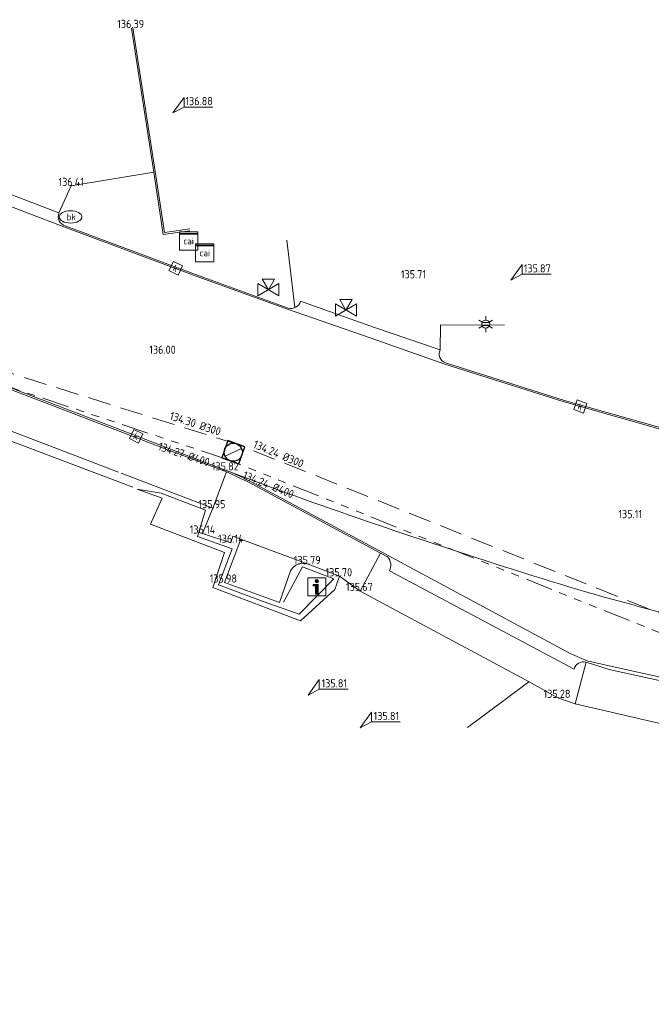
# Model space of a CAD drawing. Header units: metres. Extents: x 191745 to 192298, y 309714 to 309980.
# Tile 11 of 15: x 192085 to 192113, y 309791 to 309834. Entities that reach past the tile are written whole.
import ezdxf
from ezdxf.enums import TextEntityAlignment as Align

# ---------------------------------------------------------------- set-up
doc = ezdxf.new("R2010")
doc.units = ezdxf.units.M
doc.header["$LTSCALE"] = 0.2
doc.linetypes.add('RI-GWA', pattern=[18.45, 6, -1.8, 1.75, -1.8, 1.75, -1.8, 1.75, -1.8])
doc.linetypes.add('RI-HWA', pattern=[7.4, 5, -2.4])
doc.layers.get('0').update_dxf_attribs({"color": 252, "lineweight": 13})
for name, color, linetype, lineweight in [('B-ME-IE-MEUBILAIR_WEGMEUBILAIR_LICHTMAST-S', 252, 'Continuous', 13), ('B-ME-IE-MEUBILAIR_WEGMEUBILAIR_VERKEERSBORD-S', 252, 'Continuous', 13), ('B-ME-IE-TERREINAFSCHEIDING_KUNSTMATIG_MUUR-G', 252, 'IE-TERREINAFSCHEIDING-KUNSTMATIG-DICHT', 13), ('B-ME-KL-DATA-S', 252, 'Continuous', 13), ('B-ME-KL-WATER_KABELBED-S', 252, 'Continuous', 13), ('B-ME-RI-GWA-G', 252, 'RI-GWA', 13), ('B-ME-RI-GWA_BOB-S', 252, 'Continuous', 13), ('B-ME-RI-GWA_RIOOLPUT_INSPECTIEPUT-S', 252, 'Continuous', 13), ('B-ME-RI-HWA-G', 252, 'RI-HWA', 13), ('B-ME-RI-HWA_BOB-S', 252, 'Continuous', 13), ('B-ME-RI-HWA_HULPSTUK-S', 252, 'Continuous', 13), ('B-ME-RI-HWA_KOLK-S', 252, 'Continuous', 13), ('B-ME-VH-KANTOPSLUITING_ACHTERKANTBAND-G', 252, 'Continuous', 13), ('B-ME-VH-KANTVERHARDING-G', 252, 'Continuous', 13), ('B-ME-VH-VERHARDING_ASFALT-G', 252, 'Continuous', 13), ('B-ME-VH-VERHARDING_HALFVERHARDING_GRIND-G', 252, 'Continuous', 13), ('X-XX-AL-HOOGTELABEL-S', 252, 'Continuous', 13), ('X-XX-AL-MEETPUNT_DATA_HOOGTE-T18', 252, 'Continuous', 13)]:
    doc.layers.add(name, color=color, linetype=linetype, lineweight=lineweight)
doc.styles.add('ISO', font='iso.shx')
doc.styles.add('NLCS-ISO', font='NLCS-ISO.ttf', dxfattribs={"height": 1.8})
doc.styles.add('NLCS-ISO-ANNOTATIVE-T18', font='NLCS-ISO.ttf', dxfattribs={"height": 1.8})
doc.linetypes.add('IE-TERREINAFSCHEIDING-KUNSTMATIG-DICHT', pattern='A,8,-1,[82,NLCS.SHX,S=0.75,R=90,X=0,Y=0],-1', length=10)

# ---------------------------------------------------------------- blocks, each defined once
blk = doc.blocks.new('SRI-KOLK-SO')
at = {"color": 0, "linetype": 'ByBlock', "lineweight": 18}
blk.add_lwpolyline([(-1.125, -1.125), (1.125, -1.125), (1.125, 1.125), (-1.125, 1.125)], close=True, dxfattribs=at)
at = {"color": 0, "linetype": 'ByBlock', "lineweight": 18, "style": 'NLCS-ISO'}
blk.add_text('k', height=1.5, dxfattribs=at).set_placement((0, 0), align=Align.MIDDLE_CENTER)
blk = doc.blocks.new('B-SIE-WEG_LICHTMAST-SO')
at = {"color": 0, "linetype": 'ByBlock', "lineweight": -2}
for points in [[(-0.76, 0.44), (-1.52, 0.87)], [(-0.8, 0.35), (0.8, 0.35)], [(0, 0.87), (0, 1.75)], [(0.76, 0.44), (1.52, 0.87)], [(-0.76, -0.44), (-1.52, -0.88)], [(-0.8, -0.35), (0.8, -0.35)], [(0, -0.88), (0, -1.75)], [(0.76, -0.44), (1.52, -0.88)]]:
    blk.add_lwpolyline(points, dxfattribs=at)
blk.add_circle((0, 0), 0.875, dxfattribs=at)
at = {"color": 0, "linetype": 'ByBlock', "lineweight": -2, "style": 'NLCS-ISO-ANNOTATIVE-T18'}
blk.add_attdef('SYMBOOL', (2.5, -2.5), '', height=1.8, dxfattribs=at)
blk = doc.blocks.new('SRI-HULP_AFSLUITER_DRIEWEG-SO')
for p, q in [((2.3, 1.37), (-2.3, -1.37)), ((-2.3, 1.37), (2.3, -1.37)), ((2.3, -1.37), (2.3, 1.37))]:
    blk.add_line(p, q)
at = {"ltscale": 0.1}
blk.add_line((-2.3, -1.37), (-2.3, 1.37), dxfattribs=at)
at = {"ltscale": 0.1, "flags": 128}
blk.add_lwpolyline([(0, 0), (-1.37, 2.3), (1.37, 2.3)], close=True, dxfattribs=at)
blk = doc.blocks.new('SKL-DATA_SIGNAAL_CAIKAST-SO')
at = {"color": 0, "linetype": 'ByBlock', "lineweight": 18}
for points in [[(-2, 2), (2, 2), (2, 1.68), (-2, 1.68)], [(-2, 1.52), (2, 1.52), (2, -2), (-2, -2)]]:
    blk.add_lwpolyline(points, close=True, dxfattribs=at)
at = {"color": 0, "linetype": 'ByBlock', "lineweight": 18, "style": 'NLCS-ISO'}
blk.add_text('cai', height=1.5, dxfattribs=at).set_placement((0, 0), align=Align.MIDDLE_CENTER)
blk = doc.blocks.new('SKL-WATER_BRANDKRAAN_BRANDPUT-SO')
at = {"color": 0, "linetype": 'ByBlock', "lineweight": 18}
blk.add_ellipse((0, 0), major_axis=(2.5, 0), ratio=0.54, dxfattribs=at)
at = {"color": 0, "linetype": 'ByBlock', "lineweight": 18, "style": 'NLCS-ISO'}
blk.add_text('bk', height=1.5, dxfattribs=at).set_placement((0.16, 0), align=Align.MIDDLE_CENTER)
blk = doc.blocks.new('SIE-WEG_VERKEERSBORD_INFORMATIE-SO')
at = {"linetype": 'ByBlock', "lineweight": 18}
h = blk.add_hatch(color=0, dxfattribs=at)
h.dxf.hatch_style = 1
h.paths.add_polyline_path([(0.32, 0.49), (-0.82, 0.49), (-0.82, 0.19), (-0.32, 0.19), (-0.32, -1.62), (0.32, -1.62)])
h = blk.add_hatch(color=0, dxfattribs=at)
h.dxf.hatch_style = 1
edge = h.paths.add_edge_path()
edge.add_arc((0, 1.25), 0.373, 0, 360)
at = {"color": 0, "linetype": 'ByBlock', "lineweight": 18}
for points in [[(-2, -2), (2, -2), (2, 2), (-2, 2)], [(0.32, 0.49), (-0.82, 0.49), (-0.82, 0.19), (-0.32, 0.19), (-0.32, -1.62), (0.32, -1.62)]]:
    blk.add_lwpolyline(points, close=True, dxfattribs=at)
blk.add_circle((0, 1.25), 0.373, dxfattribs=at)
blk = doc.blocks.new('B-SRI-PUT_GWA-SO')
blk.add_line((-1.41, -1.41), (1.41, 1.41))
at = {"lineweight": -3, "flags": 128}
blk.add_lwpolyline([(2, -2), (2, 2), (-2, 2), (-2, -2)], close=True, dxfattribs=at)
at = {"lineweight": -3}
blk.add_circle((0, 0), 2, dxfattribs=at)

msp = doc.modelspace()

# ---------------------------------------------------------------- linework, layer by layer
at = {"layer": 'B-ME-IE-TERREINAFSCHEIDING_KUNSTMATIG_MUUR-G'}
for points in [[(192089.573, 309814.233), (192089.573, 309814.234), (192082.793, 309816.818), (192078.34, 309818.487, 0.138252), (192070.083, 309819.118, 0.090863), (192065.199, 309816.549, 0.173164), (192063.409, 309813.85), (192063.223, 309812.972), (192062.504, 309813.006), (192062.492, 309812.782), (192063.399, 309812.721), (192063.684, 309813.056), (192063.814, 309813.739, -0.183815), (192065.534, 309816.258, -0.09725), (192070.474, 309818.745, -0.129233), (192078.372, 309818.026), (192090.204, 309813.563)], [(192089.684, 309814.192), (192093.723, 309812.641), (192093.273, 309811.524), (192094.523, 309811.121), (192094.601, 309811.415), (192094.958, 309811.283), (192094.231, 309809.366), (192096.665, 309808.495), (192097.151, 309809.89, -0.380093), (192097.919, 309810.177), (192099.304, 309809.643), (192099.107, 309809.068), (192097.591, 309807.676), (192093.723, 309809.153), (192094.242, 309810.69), (192090.983, 309811.946), (192091.485, 309813.083), (192090.39, 309813.489), (192091.447, 309813.312), (192093.406, 309812.552), (192093.048, 309811.4), (192094.571, 309810.855), (192093.974, 309809.264), (192095.942, 309808.54), (192097.526, 309807.98), (192099.062, 309809.528), (192097.67, 309810.058), (192096.837, 309808.509)]]:
    msp.add_lwpolyline(points, format="xyb", dxfattribs=at)
msp.add_lwpolyline([(192106.556, 309804.179), (192104.952, 309802.984)], dxfattribs=at)
at = {"layer": 'B-ME-RI-GWA-G'}
for p in [(192051.202, 309829.111), (192122.361, 309803.581)]:
    msp.add_line(p, (192094.398, 309814.78), dxfattribs=at)
at = {"layer": 'B-ME-RI-HWA-G'}
for p, q in [((192094.845, 309815.443), (192050.544, 309829.328)), ((192122.547, 309804.359), (192094.846, 309815.443))]:
    msp.add_line(p, q, dxfattribs=at)
at = {"layer": 'B-ME-VH-KANTOPSLUITING_ACHTERKANTBAND-G'}
msp.add_lwpolyline([(192092.706, 309824.945), (192091.6, 309824.79), (192091.187, 309827.475), (192090.202, 309833.8)], dxfattribs=at)
for points in [[(192063.029, 309829.443, 0.42894), (192063.623, 309829.182, -0.167526), (192077.286, 309828.819), (192082.023, 309827.054, 0.364542), (192082.584, 309827.318), (192086.941, 309825.653, 0.442712), (192087.219, 309825.08), (192092.845, 309822.988), (192097.05, 309821.454, 0.394641), (192097.59, 309821.756), (192100.85, 309820.605), (192103.745, 309819.619, 0.475216), (192103.975, 309819.051), (192109.223, 309817.394), (192114.065, 309816.015, 0.344414), (192114.596, 309816.332), (192117.392, 309815.667), (192120.037, 309815.045, 0.450068), (192120.363, 309814.509)], [(192091.248, 309815.41), (192083.192, 309818.494), (192079.099, 309820.026, 0.123994), (192070.422, 309820.948, 0.216732), (192059.728, 309812.525, 0.377195), (192059.94, 309811.943, 0.060262), (192058.64, 309805.211), (192058.299, 309805.239, 0.043059), (192058.728, 309793.78), (192059.066, 309790.901)], [(192191.643, 309816.866), (192191.466, 309816.722), (192191.056, 309816.508), (192183.841, 309812.859, -0.04945), (192164.659, 309806.522, -0.051372), (192146.442, 309804.018), (192141.876, 309803.43), (192130.238, 309801.935, -0.073467), (192128.266, 309801.954), (192127.73, 309802), (192126.719, 309802.134), (192120.362, 309803.524), (192111.188, 309805.533), (192110.179, 309805.857, 0.424765), (192109.648, 309805.556), (192101.504, 309809.888, 0.330871), (192101.424, 309810.496), (192101.109, 309810.666), (192095.327, 309813.779, -0.016391), (192094.333, 309814.25), (192091.51, 309815.303), (192091.248, 309815.41)]]:
    msp.add_lwpolyline(points, format="xyb", dxfattribs=at)
at = {"layer": 'B-ME-VH-KANTVERHARDING-G'}
for points in [[(192086.941, 309825.653), (192087.487, 309826.836), (192091.127, 309827.449), (192090.137, 309833.793)], [(192092.707, 309824.854), (192091.531, 309824.696), (192091.127, 309827.449)], [(192097.345, 309821.481), (192096.991, 309824.449)], [(192103.745, 309819.619), (192103.752, 309820.721), (192106.573, 309820.71)], [(192094.333, 309814.25), (192093.723, 309812.641)], [(192094.958, 309811.283), (192097.919, 309810.177)], [(192099.304, 309809.643), (192100.212, 309808.995), (192101.109, 309810.666)], [(192100.212, 309808.995), (192107.5, 309805.09), (192108.929, 309804.288), (192109.698, 309804.032), (192110.179, 309805.857)]]:
    msp.add_lwpolyline(points, dxfattribs=at)
for points in [[(192109.698, 309804.032), (192120.032, 309801.63), (192126.158, 309800.297, 0.07182), (192130.473, 309800.068), (192138.123, 309801.037), (192143.565, 309801.764, -0.024921), (192148.402, 309802.211, 0.038766), (192165.141, 309804.683), (192173.785, 309807.045), (192184.703, 309811.18), (192189.187, 309813.43), (192195.42, 309812.924), (192196.172, 309813.223), (192199.658, 309814.494), (192200.285, 309814.695)], [(192094.307, 309814.305, -0.031654), (192095.356, 309813.833), (192101.43, 309810.57), (192109.475, 309806.25), (192110.221, 309805.919), (192111.196, 309805.694), (192120.356, 309803.681), (192126.775, 309802.287), (192127.756, 309802.073), (192128.261, 309802.007, 0.082969), (192130.201, 309801.992), (192141.862, 309803.482), (192146.578, 309804.072)]]:
    msp.add_lwpolyline(points, format="xyb", dxfattribs=at)
at = {"layer": 'B-ME-VH-VERHARDING_ASFALT-G'}
for points in [[(192058.791, 309826.614), (192060.912, 309827.891), (192063.653, 309829.116, -0.169138), (192077.257, 309828.752), (192081.986, 309826.999), (192087.2, 309825.017), (192092.821, 309822.919), (192097.02, 309821.407), (192100.663, 309820.142), (192103.951, 309818.984), (192109.216, 309817.331), (192114.054, 309815.946), (192117.27, 309815.16), (192120.342, 309814.44)], [(192212.331, 309829.404), (192205.7, 309825.18), (192200.25, 309821.917), (192199.282, 309821.091), (192195.85, 309819.112), (192191.643, 309816.866), (192191.019, 309816.557), (192183.824, 309812.912, -0.04893), (192164.64, 309806.573, -0.048035), (192146.578, 309804.072), (192141.817, 309803.98, -0.026084), (192133.626, 309804.332, -0.025276), (192122.334, 309805.934, -0.016185), (192109.815, 309809.057, -0.012167), (192096.935, 309813.327), (192095.431, 309813.888), (192094.307, 309814.305), (192091.516, 309815.375), (192091.276, 309815.476)], [(192091.276, 309815.476), (192083.231, 309818.55), (192079.126, 309820.086, 0.12763), (192070.401, 309821.015, 0.21591), (192059.687, 309812.556, 0.06908), (192058.152, 309805.27, 0.040987), (192058.587, 309793.751), (192058.915, 309790.793)]]:
    msp.add_lwpolyline(points, format="xyb", dxfattribs=at)
at = {"layer": 'B-ME-VH-VERHARDING_HALFVERHARDING_GRIND-G'}
msp.add_lwpolyline([(192107.655, 309804.998), (192106.556, 309804.179)], dxfattribs=at)
at = {"layer": 'X-XX-AL-HOOGTELABEL-S'}
for p, q in [((192092.455, 309830.737), (192091.963, 309830.05)), ((192092.455, 309830.312), (192092.455, 309830.737)), ((192091.963, 309830.05), (192092.455, 309830.312)), ((192093.731, 309830.312), (192092.455, 309830.312)), ((192107.358, 309823.371), (192106.866, 309822.684)), ((192107.358, 309822.946), (192107.358, 309823.371)), ((192106.866, 309822.684), (192107.358, 309822.946)), ((192108.634, 309822.946), (192107.358, 309822.946)), ((192098.416, 309805.098), (192097.924, 309804.411)), ((192098.416, 309804.673), (192098.416, 309805.098)), ((192097.924, 309804.411), (192098.416, 309804.673)), ((192099.692, 309804.673), (192098.416, 309804.673)), ((192100.711, 309803.658), (192100.219, 309802.971)), ((192100.711, 309803.233), (192100.711, 309803.658)), ((192100.219, 309802.971), (192100.711, 309803.233)), ((192101.987, 309803.233), (192100.711, 309803.233))]:
    msp.add_line(p, q, dxfattribs=at)

# ---------------------------------------------------------------- block references
at = {"layer": 'B-ME-IE-MEUBILAIR_WEGMEUBILAIR_LICHTMAST-S', "xscale": 0.2, "yscale": 0.2, "zscale": 0.2}
msp.add_blockref('B-SIE-WEG_LICHTMAST-SO', (192105.752, 309820.754), dxfattribs=at)
at = {"layer": 'B-ME-IE-MEUBILAIR_WEGMEUBILAIR_VERKEERSBORD-S', "xscale": 0.2, "yscale": 0.2, "zscale": 0.2}
msp.add_blockref('SIE-WEG_VERKEERSBORD_INFORMATIE-SO', (192098.306, 309809.182), dxfattribs=at)
at = {"layer": 'B-ME-KL-DATA-S', "xscale": 0.2, "yscale": 0.2, "zscale": 0.2}
for p in [(192092.657, 309824.41), (192093.367, 309823.888)]:
    msp.add_blockref('SKL-DATA_SIGNAAL_CAIKAST-SO', p, dxfattribs=at)
at = {"layer": 'B-ME-KL-WATER_KABELBED-S', "xscale": 0.2, "yscale": 0.2, "zscale": 0.2}
msp.add_blockref('SKL-WATER_BRANDKRAAN_BRANDPUT-SO', (192087.453, 309825.472), dxfattribs=at)
at = {"layer": 'B-ME-RI-GWA_RIOOLPUT_INSPECTIEPUT-S', "xscale": 0.2000000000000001, "yscale": 0.2000000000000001, "zscale": 0.2000000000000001, "rotation": 340.2857850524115}
msp.add_blockref('B-SRI-PUT_GWA-SO', (192094.625, 309815.109), dxfattribs=at)
at = {"layer": 'B-ME-RI-HWA_HULPSTUK-S', "xscale": 0.2, "yscale": 0.2, "zscale": 0.2}
for p in [(192096.172, 309822.265), (192099.591, 309821.371)]:
    msp.add_blockref('SRI-HULP_AFSLUITER_DRIEWEG-SO', p, dxfattribs=at)
at = {"layer": 'B-ME-RI-HWA_KOLK-S', "xscale": 0.2, "yscale": 0.2, "zscale": 0.2}
for p, rotation in [((192092.089, 309823.21), 333.9912974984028), ((192109.923, 309817.121), 339.7365012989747), ((192090.345, 309815.813), 333.9595140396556)]:
    msp.add_blockref('SRI-KOLK-SO', p, dxfattribs=dict(at, rotation=rotation))

# ---------------------------------------------------------------- texts
at = {"layer": 'B-ME-RI-GWA_BOB-S', "style": 'ISO'}
for s, rotation, p in [('134.27 %%C400', 341.7659, (192092.362, 309814.747)), ('134.24 %%C400', 337.9494, (192096.067, 309813.413))]:
    msp.add_text(s, height=0.36, rotation=rotation, dxfattribs=at).set_placement(p, align=Align.BOTTOM_CENTER)
at = {"layer": 'B-ME-RI-HWA_BOB-S', "style": 'ISO'}
for s, rotation, p in [('134.30 %%C300', 341.6947, (192092.863, 309816.092)), ('134.24 %%C300', 337.1951, (192096.51, 309814.767))]:
    msp.add_text(s, height=0.36, rotation=rotation, dxfattribs=at).set_placement(p, align=Align.BOTTOM_CENTER)
at = {"layer": 'X-XX-AL-HOOGTELABEL-S', "style": 'ISO'}
for s, p in [('136.88', (192093.118, 309830.573)), ('135.87', (192108.021, 309823.207)), ('135.81', (192099.079, 309804.934)), ('135.81', (192101.374, 309803.494))]:
    msp.add_text(s, height=0.36, dxfattribs=at).set_placement(p, align=Align.MIDDLE)
at = {"layer": 'X-XX-AL-MEETPUNT_DATA_HOOGTE-T18', "style": 'ISO'}
for s, p in [('136.39', (192090.695, 309833.793)), ('136.41', (192088.045, 309826.836)), ('135.71', (192103.121, 309822.769)), ('136.00', (192092.086, 309819.445)), ('135.82', (192094.865, 309814.305)), ('135.95', (192094.281, 309812.641)), ('135.11', (192112.644, 309812.203)), ('136.14', (192093.831, 309811.524)), ('136.14', (192095.081, 309811.121)), ('135.79', (192098.477, 309810.177)), ('135.70', (192099.862, 309809.643)), ('135.98', (192094.789, 309809.366)), ('135.67', (192100.77, 309808.995)), ('135.28', (192109.487, 309804.288))]:
    msp.add_text(s, height=0.36, dxfattribs=at).set_placement(p, align=Align.RIGHT)

doc.saveas('drawing.dxf')
